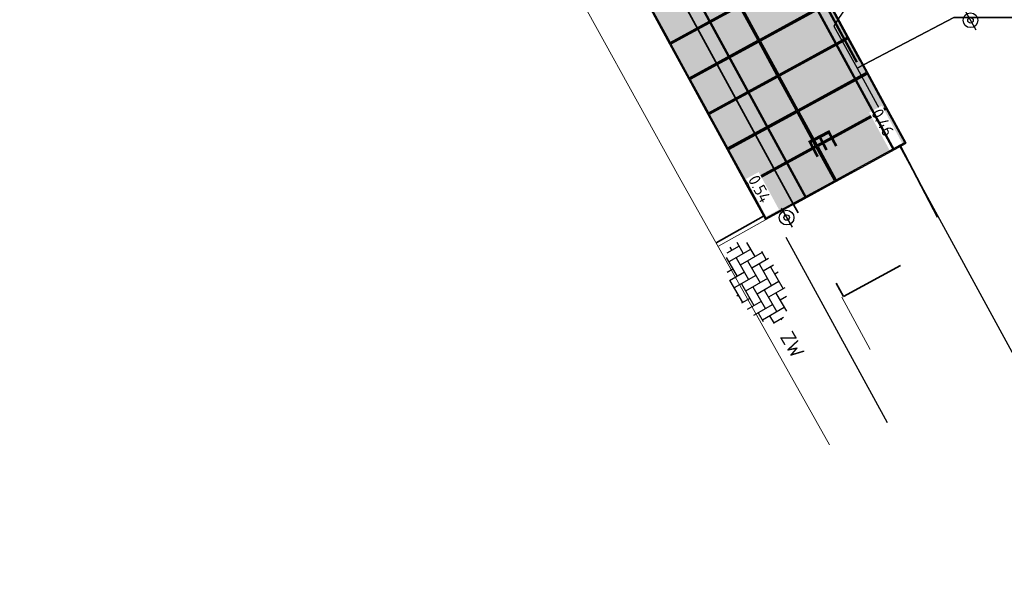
# Model space of a CAD drawing. Header units: metres. Extents: x 5472 to 110055, y 1070 to 521377.
# Tile 8 of 28: x 109157 to 109182, y 521059 to 521074. Entities that reach past the tile are written whole.
import ezdxf
from ezdxf.enums import TextEntityAlignment as Align

# ---------------------------------------------------------------- set-up
doc = ezdxf.new("R2010")
doc.units = ezdxf.units.M
for name, pattern in [('VH-OPSLUITBAND-SO', [10, 4, -2, 2, -2]), ('VH-OPSLUITBAND_80X200', [14, 8, -2, 2, -2]), ('ZZ-HIDDEN-SO', [4, 2, -2])]:
    doc.linetypes.add(name, pattern=pattern)
for name, color, linetype, lineweight in [('B-WE-IE-MEUBILAIR_WEGMEUBILAIR-S', 7, 'Continuous', 25), ('B-WE-IE-TERREINAFSCHEIDING_KUNSTMATIG_RASTERHEKWERK-G', 20, 'IE-TERREINAFSCHEIDING_KUNSTMATIG-SO', 18), ('B-WE-VH-BEDRIJFSVLOERPLAAT_BETON_SIMBETON-A', 98, 'Continuous', 18), ('B-WE-VH-KANTOPSLUITING_OPSLUITBAND_80X200-G', 150, 'VH-OPSLUITBAND-SO', 18), ('B-WE-VH-KANTVERHARDING_ASFALT-G', 1, 'Continuous', 18), ('B-WE-VH-VERHARDING_BETONSTRAATSTEEN-S', 252, 'Continuous', 25), ('N-WE-VH-BEDRIJFSVLOERPLAAT_BETON_SIMBETON-S', 148, 'Continuous', 25), ('N-WE-VH-HOOGTELABEL-T30', 160, 'Continuous', 35), ('N-WE-VH-KANTOPSLUITING_ACHTERKANTBAND-GD', 50, 'Continuous', 50), ('N-WE-VH-KANTOPSLUITING_OPSLUITBAND_100X200-G', 150, 'VH-OPSLUITBAND-SO', 35), ('N-WE-VH-KANTOPSLUITING_OPSLUITBAND_120X250-GD', 150, 'Continuous', 50), ('N-WE-VH-MATERIAALGRENS-G', 7, 'ZZ-HIDDEN-SO', 35), ('N-WE-VW-MARKERING_DWARS_DRIEHOEK-G', 7, 'VW-HAAIETAND50_L', 35), ('N-WE-VW-MARKERING_DWARS_OVERSTEEK_BLOKSTREEP-G', 7, 'VW-BLOK50', 50)]:
    doc.layers.add(name, color=color, linetype=linetype, lineweight=lineweight)
doc.layers.add('M_groen', color=1, linetype='Continuous')
doc.layers.add('M_tekst', color=7, linetype='Continuous')
doc.styles.add('NLCS-ISO', font='NLCS-ISO.ttf')
doc.styles.add('NLCS_200_25', font='NLCS-ISO.ttf', dxfattribs={"height": 0.5})
doc.styles.get("Standard").update_dxf_attribs({"font": 'arial.ttf'})
doc.linetypes.add('IE-TERREINAFSCHEIDING-KUNSTMATIG-OPEN', pattern='A,7,-1.5,[67,NLCS.shx,S=0.75,R=0,X=0,Y=0],-1.5', length=10)
doc.linetypes.add('IE-TERREINAFSCHEIDING_KUNSTMATIG-SO', pattern='A,4,[82,NLCS.shx,S=0.75,R=90,X=0,Y=0],4,-2', length=10)
doc.linetypes.add('VW-BLOK50', pattern='A,0,-0.5,[148,NLCS.shx,S=1,R=0,X=-0.5,Y=0],-0.5', length=1)
doc.linetypes.add('VW-HAAIETAND50_L', pattern='A,0,-0.5,[150,NLCS.shx,S=1,R=0,X=-0.625,Y=-0.25],-0.5', length=1)

# ---------------------------------------------------------------- blocks, each defined once
blk = doc.blocks.new('SVH-SIMBETON_2X1_VLAK_ROOD')
at = {"layer": 'B-WE-VH-BEDRIJFSVLOERPLAAT_BETON_SIMBETON-A', "true_color": 0x90504e, "transparency": 33554559}
h = blk.add_hatch(color=15, dxfattribs=at)
h.dxf.hatch_style = 1
h.paths.add_polyline_path([(0, 0), (2, 0), (2, 1), (0, 1)])
at = {"color": 0}
for points in [[(0, 0), (2, 0), (2, 1), (0, 1)], [(0.025, 0.025), (1.975, 0.025), (1.975, 0.975), (0.025, 0.975)]]:
    blk.add_lwpolyline(points, close=True, dxfattribs=at)
blk = doc.blocks.new('SIE-WEG_VERKEERSBORD_PAAL')
blk.add_line((-0.0914, 0.0001), (0.0914, -0.0001))
for radius in [0.061, 0.0227]:
    blk.add_circle((0, 0), radius)
at = {"style": 'NLCS-ISO'}
blk.add_attdef('VERKEERSBORD', (0.0611, 0.0615), '', height=0.1219, dxfattribs=at)
blk = doc.blocks.new('SVH-BSS_KF_ELLEBOOG-ZW')
at = {"color": 0, "linetype": 'ByBlock', "lineweight": -2, "ltscale": 0.1}
for p, q in [((-0.621, 0.497), (-0.374, 0.497)), ((-0.584, 0.497), (-0.584, -0.133)), ((-0.374, 0.561), (-0.374, 0.077)), ((-0.164, 0.588), (-0.164, 0.287)), ((-0.164, 0.497), (0.466, 0.497)), ((0.046, 0.594), (0.046, 0.497)), ((0.256, 0.497), (0.256, -0.133)), ((0.466, 0.542), (0.466, 0.077)), ((-0.991, 0.287), (-0.584, 0.287)), ((-0.794, 0.287), (-0.794, -0.343)), ((-0.374, 0.287), (0.256, 0.287)), ((0.046, 0.287), (0.046, -0.343)), ((0.466, 0.287), (0.991, 0.287)), ((0.676, 0.477), (0.676, 0.287)), ((0.885, 0.287), (0.885, -0.343)), ((-1.122, 0.077), (-0.794, 0.077)), ((-1.004, 0.077), (-1.004, -0.274)), ((-0.584, 0.077), (0.046, 0.077)), ((-0.164, 0.077), (-0.164, -0.553)), ((0.256, 0.077), (0.885, 0.077)), ((0.676, 0.077), (0.676, -0.477)), ((1.095, 0.149), (1.095, -0.133)), ((1.095, 0.077), (1.122, 0.077)), ((-1.103, -0.133), (-1.004, -0.133)), ((-0.794, -0.133), (-0.164, -0.133)), ((-0.374, -0.133), (-0.374, -0.561)), ((0.046, -0.133), (0.676, -0.133)), ((0.466, -0.133), (0.466, -0.542)), ((0.885, -0.133), (1.103, -0.133)), ((-0.924, -0.343), (-0.374, -0.343)), ((-0.584, -0.343), (-0.584, -0.509)), ((-0.164, -0.343), (0.466, -0.343)), ((0.256, -0.343), (0.256, -0.579)), ((0.676, -0.343), (0.924, -0.343)), ((-0.374, -0.553), (0.256, -0.553)), ((0.046, -0.553), (0.046, -0.594))]:
    blk.add_line(p, q, dxfattribs=at)
at = {"style": 'NLCS_200_25'}
blk.add_text('ZW', height=0.3599, dxfattribs=at).set_placement((1.459, 0), align=Align.MIDDLE_LEFT)
at = {"color": 0, "linetype": 'ByBlock', "lineweight": -2, "style": 'NLCS-ISO'}
blk.add_attdef('FORMAAT', text='', height=0.36, dxfattribs=at).set_placement((-1.459, 0), align=Align.MIDDLE_RIGHT)

msp = doc.modelspace()

# ---------------------------------------------------------------- linework, layer by layer
at = {"layer": 'B-WE-IE-TERREINAFSCHEIDING_KUNSTMATIG_RASTERHEKWERK-G', "color": 20, "linetype": 'IE-TERREINAFSCHEIDING-KUNSTMATIG-OPEN', "lineweight": -3, "transparency": 33554687}
msp.add_lwpolyline([(109176.504, 521068.169), (109179.035, 521063.539)], dxfattribs=at)
at = {"layer": 'B-WE-VH-KANTOPSLUITING_OPSLUITBAND_80X200-G', "color": 150, "linetype": 'VH-OPSLUITBAND_80X200', "lineweight": 18, "transparency": 33554687}
msp.add_lwpolyline([(109178.612, 521065.364), (109177.903, 521066.669)], dxfattribs=at)
at = {"layer": 'M_groen', "transparency": 33554687}
msp.add_lwpolyline([(109185.458, 521059.225), (109210.079, 521073.189), (109219.713, 521089.084), (109225.224, 521085.721), (109231.426, 521095.939), (109224.152, 521093.084), (109216.867, 521089.902), (109209.946, 521083.902), (109206.231, 521080.47), (109201.326, 521077.604), (109185.624, 521073.656), (109180.7, 521073.656), (109178.282, 521072.388)], close=True, dxfattribs=at)
msp.add_lwpolyline([(109199.775, 521085.964), (109179.904, 521075.542, 0.128875), (109177.702, 521073.442), (109177.705, 521073.444), (109178.282, 521072.388), (109180.7, 521073.656), (109185.624, 521073.656)], format="xyb", dxfattribs=at)
at = {"layer": 'N-WE-VH-KANTOPSLUITING_ACHTERKANTBAND-GD', "transparency": 33554687, "flags": 128}
msp.add_lwpolyline([(109178.276, 521072.54), (109173.676, 521081.01)], dxfattribs=at)
at = {"layer": 'N-WE-VH-KANTOPSLUITING_ACHTERKANTBAND-GD', "linetype": 'VH-OPSLUITBAND_80X200', "lineweight": 18, "transparency": 33554687}
msp.add_lwpolyline([(109175.996, 521068.607), (109174.81, 521067.941)], dxfattribs=at)
at = {"layer": 'N-WE-VH-KANTOPSLUITING_OPSLUITBAND_100X200-G', "transparency": 33554687}
msp.add_line((109175.947, 521068.695), (109174.761, 521068.028), dxfattribs=at)
at = {"layer": 'N-WE-VH-KANTOPSLUITING_OPSLUITBAND_120X250-GD', "transparency": 33554687, "flags": 128}
msp.add_lwpolyline([(109178.364, 521072.588), (109173.764, 521081.058)], dxfattribs=at)
at = {"layer": 'N-WE-VH-MATERIAALGRENS-G', "transparency": 33554687, "flags": 128}
msp.add_lwpolyline([(109179.369, 521070.446), (109180.582, 521068.122), (109177.945, 521066.691), (109176.699, 521068.99)], close=True, dxfattribs=at)

# ---------------------------------------------------------------- block references
at = {"layer": 'B-WE-IE-MEUBILAIR_WEGMEUBILAIR-S', "transparency": 33554687, "xscale": 3, "yscale": 3, "zscale": 3, "rotation": 300.0000000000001}
msp.add_blockref('SIE-WEG_VERKEERSBORD_PAAL', (109181.115, 521073.587), dxfattribs=at)
at = {"layer": 'B-WE-VH-VERHARDING_BETONSTRAATSTEEN-S', "color": 7, "transparency": 33554687, "rotation": 300.0000000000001}
msp.add_blockref('SVH-BSS_KF_ELLEBOOG-ZW', (109175.773, 521067.035), dxfattribs=at)
at = {"layer": 'N-WE-VH-BEDRIJFSVLOERPLAAT_BETON_SIMBETON-S', "transparency": 33554687, "rotation": 208.5991252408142}
for p in [(109177.115, 521074.912), (109174.88, 521074.833), (109175.359, 521073.955), (109177.594, 521074.034), (109175.838, 521073.077), (109178.072, 521073.156), (109176.316, 521072.199), (109178.551, 521072.278), (109176.795, 521071.321), (109179.03, 521071.4), (109177.274, 521070.443)]:
    msp.add_blockref('SVH-SIMBETON_2X1_VLAK_ROOD', p, dxfattribs=at)

# ---------------------------------------------------------------- texts
at = {"layer": 'M_tekst', "transparency": 33554687, "insert": (109177.557, 521070.908), "char_height": 0.6, "width": 39.3, "attachment_point": 1, "rotation": 297.6706}
msp.add_mtext('E', dxfattribs=at)

# ---------------------------------------------------------------- next in the draw order: texts
at = {"layer": 'N-WE-VH-HOOGTELABEL-T30', "transparency": 33554687, "char_height": 0.3, "width": 1.00609, "attachment_point": 7, "rotation": 298.4093, "style": 'NLCS-ISO', "bg_fill": 3, "box_fill_scale": 1.1, "bg_fill_color": 256, "bg_fill_transparency": 0}
for s, insert in [('0.46', (109178.626, 521071.272)), ('0.54', (109175.55, 521069.613))]:
    msp.add_mtext(s, dxfattribs=dict(at, insert=insert))

# ---------------------------------------------------------------- next in the draw order: linework, layer by layer
at = {"layer": 'B-WE-VH-KANTVERHARDING_ASFALT-G', "color": 1, "linetype": 'Continuous', "lineweight": 18, "transparency": 33554687}
msp.add_lwpolyline([(109177.595, 521062.98), (109173.841, 521069.666), (109169.682, 521077.202), (109166.879, 521082.316), (109161.75, 521091.634), (109156.396, 521101.32), (109149.086, 521114.584), (109144.834, 521122.316)], dxfattribs=at)
at = {"layer": 'N-WE-VW-MARKERING_DWARS_DRIEHOEK-G', "ltscale": 5, "transparency": 33554687}
msp.add_lwpolyline([(109170.955, 521079.526), (109176.699, 521068.99)], dxfattribs=at)
at = {"layer": 'N-WE-VW-MARKERING_DWARS_OVERSTEEK_BLOKSTREEP-G', "ltscale": 5, "transparency": 33554687, "flags": 128}
for points in [[(109173.457, 521080.89), (109179.201, 521070.355)], [(109171.262, 521079.694), (109177.006, 521069.158)]]:
    msp.add_lwpolyline(points, dxfattribs=at)

# ---------------------------------------------------------------- next in the draw order: block references
at = {"layer": 'B-WE-IE-MEUBILAIR_WEGMEUBILAIR-S', "transparency": 33554687, "xscale": 3, "yscale": 3, "zscale": 3, "rotation": 300.0000000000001}
msp.add_blockref('SIE-WEG_VERKEERSBORD_PAAL', (109176.524, 521068.659), dxfattribs=at)

doc.saveas('drawing.dxf')
